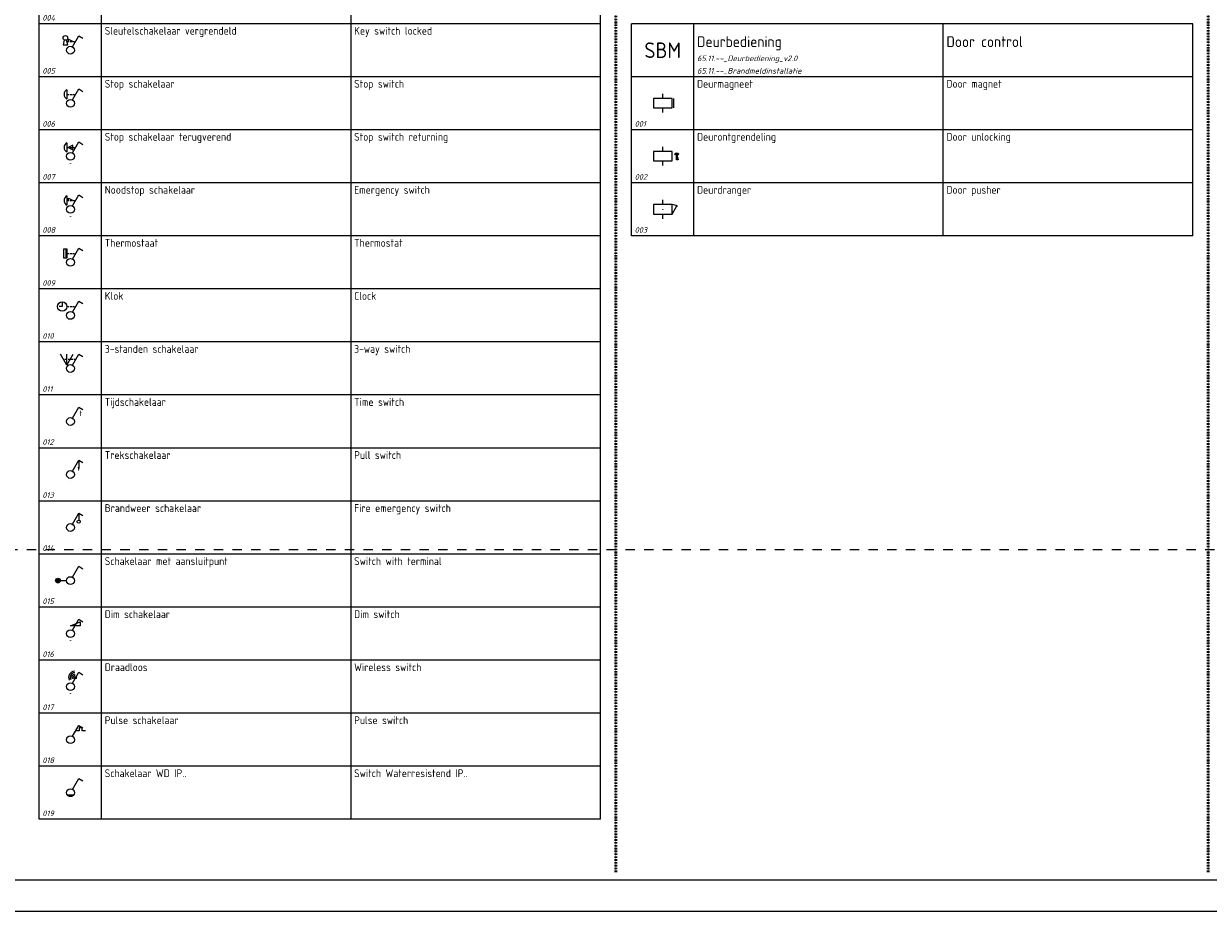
# Model space of a CAD drawing. Header units: millimetres. Extents: x 0 to 160900, y 0 to 84100.
# Tile 2 of 26: x 40500 to 78500, y 0 to 28450. Entities that reach past the tile are written whole.
import ezdxf
from ezdxf.enums import TextEntityAlignment as Align

# ---------------------------------------------------------------- set-up
doc = ezdxf.new("R2010")
doc.units = ezdxf.units.MM
doc.header["$PDMODE"] = 35
doc.header["$PDSIZE"] = 1
for name, pattern in [('RVB_ALG_1xLong', [9, 6, -3]), ('RVB_ALG_1xLong_1xDot', [12, 6, -3, 0, -3]), ('RVB_ALG_1xShort', [6, 3, -3])]:
    doc.linetypes.add(name, pattern=pattern)
for name, color, linetype in [('63.11.--_Verlichting', 3, 'Continuous'), ('65.11.--_Brandmeldinstallatie', 3, 'Continuous'), ('RVB_ALG_RENVOOI', 2, 'Continuous')]:
    doc.layers.add(name, color=color, linetype=linetype)
doc.layers.add('RVB_ALG_TEKENBLAD_POINTS', color=200, linetype='Continuous', plot=False, transparency=0.5)
doc.layers.add('RVB_ALG_VIEWPORT', color=200, linetype='Continuous', plot=False, transparency=0.5)
doc.styles.add('RVB_TXT', font='isocp.shx')

# ---------------------------------------------------------------- blocks, each defined once
blk = doc.blocks.new('*U130')
at = {"color": 1, "linetype": 'RVB_ALG_1xLong', "lineweight": -2, "ltscale": 0.1, "transparency": 16777216}
blk.add_line((-1.11, 5.09), (1.64, 5.09), dxfattribs=at)
at = {"color": 1, "linetype": 'Continuous', "lineweight": -2, "transparency": 16777216, "flags": 128}
for points in [[(-1.97, 5.53), (-2.36, 3.94), (-0.86, 3.94), (-1.25, 5.53)], [(-0.61, 5.09), (-0.61, 5.84), (0.89, 5.09)]]:
    blk.add_lwpolyline(points, dxfattribs=at)
at = {"color": 1, "linetype": 'Continuous', "lineweight": -2, "transparency": 16777216}
blk.add_circle((-1.61, 6.19), 0.75, dxfattribs=at)
at = {"layer": 'RVB_ALG_TEKENBLAD_POINTS', "transparency": 16777216}
blk.add_point((0, 0), dxfattribs=at)
blk = doc.blocks.new('*U131')
at = {"color": 1, "linetype": 'Continuous', "lineweight": -2, "transparency": 16777216}
blk.add_line((-1.11, 6.59), (-1.11, 3.59), dxfattribs=at)
at = {"color": 1, "linetype": 'RVB_ALG_1xLong', "lineweight": -2, "ltscale": 0.1, "transparency": 16777216}
blk.add_line((-1.11, 5.09), (1.64, 5.09), dxfattribs=at)
at = {"color": 1, "linetype": 'Continuous', "lineweight": -2, "transparency": 16777216}
blk.add_arc((-0.38, 5.09), 1.67, 115.9892, 244.0108, dxfattribs=at)
at = {"layer": 'RVB_ALG_TEKENBLAD_POINTS', "transparency": 16777216}
blk.add_point((0, 0), dxfattribs=at)
blk = doc.blocks.new('*U132')
at = {"color": 1, "linetype": 'Continuous', "lineweight": -2, "transparency": 16777216}
blk.add_line((-1.11, 6.59), (-1.11, 3.59), dxfattribs=at)
at = {"color": 1, "linetype": 'RVB_ALG_1xLong', "lineweight": -2, "ltscale": 0.1, "transparency": 16777216}
blk.add_line((-1.11, 5.09), (1.64, 5.09), dxfattribs=at)
at = {"color": 1, "linetype": 'Continuous', "lineweight": -2, "transparency": 16777216, "flags": 128}
blk.add_lwpolyline([(0.77, 5.84), (-0.73, 5.09), (0.77, 4.34)], close=True, dxfattribs=at)
at = {"color": 1, "linetype": 'Continuous', "lineweight": -2, "transparency": 16777216}
blk.add_arc((-0.38, 5.09), 1.67, 115.9892, 244.0108, dxfattribs=at)
at = {"layer": 'RVB_ALG_TEKENBLAD_POINTS', "transparency": 16777216}
blk.add_point((0, 0), dxfattribs=at)
blk = doc.blocks.new('*U133')
at = {"color": 1, "linetype": 'Continuous', "lineweight": -2, "transparency": 16777216}
blk.add_line((-1.11, 6.59), (-1.11, 3.59), dxfattribs=at)
at = {"color": 1, "linetype": 'RVB_ALG_1xLong', "lineweight": -2, "ltscale": 0.1, "transparency": 16777216}
blk.add_line((-1.11, 5.09), (1.64, 5.09), dxfattribs=at)
at = {"color": 1, "linetype": 'Continuous', "lineweight": -2, "transparency": 16777216, "flags": 128}
blk.add_lwpolyline([(-0.61, 5.09), (-0.61, 5.84), (0.89, 5.09)], dxfattribs=at)
at = {"color": 1, "linetype": 'Continuous', "lineweight": -2, "transparency": 16777216}
blk.add_arc((-0.38, 5.09), 1.67, 115.9892, 244.0108, dxfattribs=at)
at = {"layer": 'RVB_ALG_TEKENBLAD_POINTS', "transparency": 16777216}
blk.add_point((0, 0), dxfattribs=at)
blk = doc.blocks.new('*U134')
at = {"color": 1, "linetype": 'RVB_ALG_1xLong', "lineweight": -2, "ltscale": 0.1, "transparency": 16777216}
blk.add_line((-1.11, 5.09), (1.64, 5.09), dxfattribs=at)
at = {"color": 1, "linetype": 'Continuous', "lineweight": -2, "transparency": 16777216, "flags": 128}
blk.add_lwpolyline([(-1.11, 3.57), (-2.13, 3.57), (-2.13, 6.61), (-1.11, 6.61)], close=True, dxfattribs=at)
at = {"color": 1, "linetype": 'Continuous', "lineweight": -2, "transparency": 16777216}
blk.add_solid([(-1.11, 3.57), (-1.62, 3.57), (-1.11, 6.61), (-1.62, 6.61)], dxfattribs=at)
at = {"layer": 'RVB_ALG_TEKENBLAD_POINTS', "transparency": 16777216}
blk.add_point((0, 0), dxfattribs=at)
blk = doc.blocks.new('*U135')
at = {"color": 1, "linetype": 'RVB_ALG_1xLong', "lineweight": -2, "ltscale": 0.1, "transparency": 16777216}
blk.add_line((-1.11, 5.09), (1.64, 5.09), dxfattribs=at)
at = {"color": 1, "linetype": 'Continuous', "lineweight": -2, "transparency": 16777216, "flags": 128}
blk.add_lwpolyline([(-2.62, 6.33), (-2.62, 5.09), (-3.61, 5.09)], dxfattribs=at)
at = {"color": 1, "linetype": 'Continuous', "lineweight": -2, "transparency": 16777216}
blk.add_circle((-2.62, 5.09), 1.51, dxfattribs=at)
at = {"layer": 'RVB_ALG_TEKENBLAD_POINTS', "transparency": 16777216}
blk.add_point((0, 0), dxfattribs=at)
blk = doc.blocks.new('*U136')
at = {"color": 1, "linetype": 'Continuous', "lineweight": -2, "transparency": 16777216}
for q in [(-3.14, 6.82), (0.86, 6.82), (-1.14, 6.82)]:
    blk.add_line((-1.14, 3.32), q, dxfattribs=at)
at = {"color": 1, "linetype": 'RVB_ALG_1xLong', "lineweight": -2, "ltscale": 0.1, "transparency": 16777216}
blk.add_line((1.64, 5.09), (-2.15, 5.09), dxfattribs=at)
at = {"layer": 'RVB_ALG_TEKENBLAD_POINTS', "transparency": 16777216}
blk.add_point((0, 0), dxfattribs=at)
at = {"color": 1, "linetype": 'Continuous', "lineweight": -2, "transparency": 16777216, "style": 'RVB_TXT'}
for tag, p in [('E_STND1', (-3.24, 7.02)), ('E_STND2', (-1.14, 7.02)), ('E_STND3', (0.96, 7.02))]:
    blk.add_attdef(tag, text='', height=1.8, dxfattribs=at).set_placement(p, align=Align.BOTTOM_CENTER)
blk = doc.blocks.new('*U137')
at = {"layer": 'RVB_ALG_TEKENBLAD_POINTS', "transparency": 16777216}
blk.add_point((0, 0), dxfattribs=at)
at = {"color": 1, "linetype": 'Continuous', "lineweight": -2, "transparency": 16777216, "style": 'RVB_TXT'}
blk.add_text('t', height=1.8, dxfattribs=at).set_placement((3.34, 4.85), align=Align.MIDDLE_CENTER)
blk = doc.blocks.new('*U138')
at = {"color": 1, "linetype": 'Continuous', "lineweight": -2, "transparency": 16777216}
blk.add_line((2.65625, 6.85076), (2.65625, 4.66326), dxfattribs=at)
blk.add_solid([(3.01625, 4.66326), (2.29625, 4.66326), (2.65625, 3.22326)], dxfattribs=at)
at = {"layer": 'RVB_ALG_TEKENBLAD_POINTS', "transparency": 16777216}
blk.add_point((0, 0), dxfattribs=at)
blk = doc.blocks.new('*U139')
at = {"color": 1, "linetype": 'Continuous', "lineweight": -2, "transparency": 16777216}
blk.add_line((2.65625, 6.85076), (2.65625, 4.66326), dxfattribs=at)
blk.add_circle((2.65625, 4.16326), 0.5, dxfattribs=at)
at = {"layer": 'RVB_ALG_TEKENBLAD_POINTS', "transparency": 16777216}
blk.add_point((0, 0), dxfattribs=at)
blk = doc.blocks.new('*U140')
at = {"linetype": 'Continuous', "lineweight": -2, "transparency": 16777216}
h = blk.add_hatch(color=1, dxfattribs=at)
edge = h.paths.add_edge_path()
edge.add_arc((-4, 2.25), 0.751, 180, 540, ccw=False)
at = {"color": 1, "linetype": 'Continuous', "lineweight": -2, "transparency": 16777216}
blk.add_line((-3.25, 2.25), (-1.25, 2.25), dxfattribs=at)
blk.add_circle((-4, 2.25), 0.75, dxfattribs=at)
at = {"layer": 'RVB_ALG_TEKENBLAD_POINTS', "transparency": 16777216}
blk.add_point((0, 0), dxfattribs=at)
at = {"color": 1, "linetype": 'Continuous', "lineweight": -2, "transparency": 16777216, "style": 'RVB_TXT'}
for tag, p in [('E_GRP', (-9, 3)), ('E_VRD', (-9, 6))]:
    blk.add_attdef(tag, text='', height=1.8, dxfattribs=at).set_placement(p, align=Align.MIDDLE_CENTER)
blk = doc.blocks.new('*U141')
at = {"color": 1, "linetype": 'Continuous', "lineweight": -2, "transparency": 16777216, "flags": 128}
blk.add_lwpolyline([(3.125, 4.75), (0, 4.75), (3.125, 6), (3.125, 4.75)], dxfattribs=at)
at = {"layer": 'RVB_ALG_TEKENBLAD_POINTS', "transparency": 16777216}
blk.add_point((0, 0), dxfattribs=at)
blk = doc.blocks.new('*U142')
at = {"linetype": 'Continuous', "lineweight": -2, "transparency": 16777216}
h = blk.add_hatch(color=1, dxfattribs=at)
edge = h.paths.add_edge_path()
edge.add_arc((1.64, 5.09), 0.3, -180, 180)
at = {"color": 1, "linetype": 'Continuous', "lineweight": -2, "transparency": 16777216}
blk.add_circle((1.64, 5.09), 0.3, dxfattribs=at)
for radius in [2.12, 1.62, 1.12, 0.625]:
    blk.add_arc((1.54, 5.15), radius, 96.8699, 203.1301, dxfattribs=at)
at = {"layer": 'RVB_ALG_TEKENBLAD_POINTS', "transparency": 16777216}
blk.add_point((0, 0), dxfattribs=at)
blk = doc.blocks.new('*U143')
at = {"color": 1, "linetype": 'Continuous', "lineweight": -2, "transparency": 16777216, "flags": 128}
blk.add_lwpolyline([(4.8, 5.09), (3.8, 5.09), (3.8, 6.09), (2.8, 6.09), (2.8, 5.09), (1.64, 5.09)], dxfattribs=at)
at = {"layer": 'RVB_ALG_TEKENBLAD_POINTS', "transparency": 16777216}
blk.add_point((0, 0), dxfattribs=at)
blk = doc.blocks.new('*U144')
at = {"linetype": 'Continuous', "lineweight": -2, "transparency": 16777216}
h = blk.add_hatch(color=1, dxfattribs=at)
h.dxf.hatch_style = 1
edge = h.paths.add_edge_path()
edge.add_line((-1.08, 1.62), (1.08, 1.62))
edge.add_arc((0, 2.25), 1.25, 210, 330, ccw=False)
at = {"color": 1, "linetype": 'Continuous', "lineweight": -2, "transparency": 16777216}
blk.add_lwpolyline([(-1.08, 1.62), (1.08, 1.62, -0.57735), (-1.08, 1.62)], format="xyb", close=True, dxfattribs=at)
at = {"layer": 'RVB_ALG_TEKENBLAD_POINTS', "transparency": 16777216}
blk.add_point((0, 0), dxfattribs=at)
blk = doc.blocks.new('*U92')
at = {"transparency": 16777216}
for p, q in [((0, 1.5), (0, 3)), ((3.5, -1.5), (3.5, 1.5)), ((0, -3), (0, -1.5))]:
    blk.add_line(p, q, dxfattribs=at)
at = {"color": 0, "linetype": 'Continuous', "lineweight": -2, "transparency": 16777216, "flags": 128}
blk.add_lwpolyline([(-3, -1.5), (3, -1.5), (3, 1.5), (-3, 1.5)], close=True, dxfattribs=at)
at = {"layer": 'RVB_ALG_TEKENBLAD_POINTS', "transparency": 16777216}
blk.add_point((0, 0), dxfattribs=at)
at = {"color": 2, "linetype": 'Continuous', "lineweight": -2, "transparency": 16777216, "style": 'RVB_TXT'}
blk.add_attdef('E_CODE', text='', height=2.5, dxfattribs=at).set_placement((9, 6), align=Align.MIDDLE_CENTER)
at = {"color": 1, "linetype": 'Continuous', "lineweight": -2, "transparency": 16777216, "style": 'RVB_TXT'}
for tag, p in [('E_VOLGNR', (9, 3)), ('E_VRD', (9, 0)), ('E_GRP', (9, -3))]:
    blk.add_attdef(tag, text='', height=1.8, dxfattribs=at).set_placement(p, align=Align.MIDDLE_CENTER)
blk = doc.blocks.new('*U94')
at = {"transparency": 16777216}
for p, q in [((0, 1.5), (0, 3)), ((0, -3), (0, -1.5))]:
    blk.add_line(p, q, dxfattribs=at)
at = {"color": 0, "linetype": 'Continuous', "lineweight": -2, "transparency": 16777216, "flags": 128}
blk.add_lwpolyline([(-3, -1.5), (3, -1.5), (3, 1.5), (-3, 1.5)], close=True, dxfattribs=at)
at = {"color": 1, "linetype": 'Continuous', "lineweight": -2, "transparency": 16777216, "flags": 128}
blk.add_lwpolyline([(4.58, 0.37), (4.58, -0.49), (4.9, -0.49), (4.9, -0.64), (4.58, -0.64), (4.58, -0.69), (4.78, -0.69), (4.78, -0.87), (4.58, -0.87), (4.58, -0.94), (4.9, -0.94), (4.9, -1.12), (4.42, -1.12), (4.42, 0.37)], dxfattribs=at)
at = {"color": 1, "linetype": 'Continuous', "lineweight": -2, "transparency": 16777216}
for major_axis, ratio in [((0.6, 0), 0.625), ((0.45, 0), 0.5)]:
    blk.add_ellipse((4.5, 0.74), major_axis=major_axis, ratio=ratio, dxfattribs=at)
at = {"layer": 'RVB_ALG_TEKENBLAD_POINTS', "transparency": 16777216}
blk.add_point((0, 0), dxfattribs=at)
at = {"color": 2, "linetype": 'Continuous', "lineweight": -2, "transparency": 16777216, "style": 'RVB_TXT'}
blk.add_attdef('E_CODE', text='', height=2.5, dxfattribs=at).set_placement((9, 6), align=Align.MIDDLE_CENTER)
at = {"color": 1, "linetype": 'Continuous', "lineweight": -2, "transparency": 16777216, "style": 'RVB_TXT'}
for tag, p in [('E_VOLGNR', (9, 3)), ('E_VRD', (9, 0)), ('E_GRP', (9, -3))]:
    blk.add_attdef(tag, text='', height=1.8, dxfattribs=at).set_placement(p, align=Align.MIDDLE_CENTER)
blk = doc.blocks.new('*U93')
at = {"transparency": 16777216}
for p, q in [((0, 1.5), (0, 3)), ((3, -1.5), (4.5, 1.1)), ((0, -3), (0, -1.5))]:
    blk.add_line(p, q, dxfattribs=at)
at = {"color": 0, "linetype": 'Continuous', "lineweight": -2, "transparency": 16777216, "flags": 128}
blk.add_lwpolyline([(-3, -1.5), (3, -1.5), (3, 1.5), (-3, 1.5)], close=True, dxfattribs=at)
at = {"transparency": 16777216}
blk.add_arc((3, -1.5), 3, 55, 90, dxfattribs=at)
at = {"layer": 'RVB_ALG_TEKENBLAD_POINTS', "transparency": 16777216}
blk.add_point((0, 0), dxfattribs=at)
at = {"color": 2, "linetype": 'Continuous', "lineweight": -2, "transparency": 16777216, "style": 'RVB_TXT'}
blk.add_attdef('E_CODE', text='', height=2.5, dxfattribs=at).set_placement((9, 6), align=Align.MIDDLE_CENTER)
at = {"color": 1, "linetype": 'Continuous', "lineweight": -2, "transparency": 16777216, "style": 'RVB_TXT'}
for tag, p in [('E_VOLGNR', (9, 3)), ('E_VRD', (9, 0)), ('E_GRP', (9, -3))]:
    blk.add_attdef(tag, text='', height=1.8, dxfattribs=at).set_placement(p, align=Align.MIDDLE_CENTER)
blk = doc.blocks.new('*U73')
at = {"layer": 'RVB_ALG_RENVOOI', "linetype": 'Continuous', "transparency": 16777216}
for p, q in [((0, 0), (0, 1700)), ((10000, 1700), (0, 1700)), ((2000, 0), (2000, 1700)), ((10000, 0), (10000, 1700)), ((18000, 1700), (10000, 1700)), ((18000, 0), (18000, 1700)), ((10000, 0), (0, 0)), ((18000, 0), (10000, 0))]:
    blk.add_line(p, q, dxfattribs=at)
at = {"layer": 'RVB_ALG_RENVOOI', "color": 2, "linetype": 'Continuous', "lineweight": 25, "transparency": 16777216, "style": 'RVB_TXT'}
for tag, p in [('E_OMS_NL_1', (2100, 1350)), ('E_OMS_EN_1', (10100, 1350)), ('E_OMS_NL_2', (2100, 900)), ('E_OMS_EN_2', (10100, 900))]:
    blk.add_attdef(tag, p, '', height=250, dxfattribs=at)
at = {"layer": 'RVB_ALG_RENVOOI', "color": 210, "linetype": 'Continuous', "lineweight": 18, "transparency": 16777216, "style": 'RVB_TXT', "oblique": 15}
for tag, p in [('E_OPM_NL_1', (2100, 500)), ('E_OPM_EN_1', (10100, 500)), ('E_OPM_NL_2', (2100, 100)), ('E_OPM_EN_2', (10100, 100))]:
    blk.add_attdef(tag, p, '', height=180, dxfattribs=at)
at = {"layer": 'RVB_ALG_RENVOOI', "color": 254, "linetype": 'Continuous', "lineweight": 18, "transparency": 16777216, "style": 'RVB_TXT', "oblique": 15}
blk.add_attdef('E_SYM_NR', (100, 100), '', height=180, dxfattribs=at)
blk = doc.blocks.new('*U75')
at = {"layer": 'RVB_ALG_RENVOOI', "linetype": 'Continuous', "transparency": 16777216}
for p, q in [((0, 0), (0, 1700)), ((10000, 1700), (0, 1700)), ((2000, 0), (2000, 1700)), ((10000, 0), (10000, 1700)), ((18000, 1700), (10000, 1700)), ((18000, 0), (18000, 1700)), ((10000, 0), (0, 0)), ((18000, 0), (10000, 0))]:
    blk.add_line(p, q, dxfattribs=at)
at = {"layer": 'RVB_ALG_RENVOOI', "color": 3, "linetype": 'Continuous', "lineweight": 35, "transparency": 16777216, "style": 'RVB_TXT'}
for tag, p in [('E_TITEL_NL', (2100, 950)), ('E_TITEL_EN', (10100, 950))]:
    blk.add_attdef(tag, p, '', height=350, dxfattribs=at)
at = {"layer": 'RVB_ALG_RENVOOI', "color": 4, "linetype": 'Continuous', "lineweight": 50, "transparency": 16777216, "style": 'RVB_TXT'}
blk.add_attdef('E_ICODE', text='', height=500, dxfattribs=at).set_placement((1000, 850), align=Align.MIDDLE_CENTER)
at = {"layer": 'RVB_ALG_RENVOOI', "color": 254, "linetype": 'Continuous', "lineweight": 18, "transparency": 16777216, "style": 'RVB_TXT', "oblique": 15}
for tag, p in [('E_BLOCK', (2100, 500)), ('E_LAYER', (2100, 100))]:
    blk.add_attdef(tag, p, '', height=180, dxfattribs=at)
blk = doc.blocks.new('*U161')
at = {"color": 0, "linetype": 'Continuous', "lineweight": -2, "transparency": 16777216}
for p, q in [((0.63, 3.33), (2.66, 6.85)), ((2.66, 6.85), (4.01, 6.07))]:
    blk.add_line(p, q, dxfattribs=at)
blk.add_circle((0, 2.25), 1.25, dxfattribs=at)
at = {"layer": 'RVB_ALG_TEKENBLAD_POINTS', "transparency": 16777216}
blk.add_point((0, 0), dxfattribs=at)
at = {"color": 1, "linetype": 'Continuous', "lineweight": -2, "transparency": 16777216, "style": 'RVB_TXT'}
for tag, p in [('E_SLET', (3, 9)), ('E_GRP', (9, 3)), ('E_VRD', (9, 6))]:
    blk.add_attdef(tag, text='', height=1.8, dxfattribs=at).set_placement(p, align=Align.MIDDLE_CENTER)
blk = doc.blocks.new('*U91')
at = {"layer": 'RVB_ALG_VIEWPORT', "linetype": 'Continuous'}
for points in [[(-1609, 841), (-1609, 0), (0, 0), (0, 841)], [(-10, 10), (-1599, 10), (-1599, 831), (-10, 831)]]:
    blk.add_lwpolyline(points, close=True, dxfattribs=at)
at = {"layer": 'RVB_ALG_VIEWPORT', "linetype": 'RVB_ALG_1xShort', "flags": 128}
blk.add_lwpolyline([(-1599, 116), (-190, 116), (-190, 831)], dxfattribs=at)

msp = doc.modelspace()

# ---------------------------------------------------------------- linework, layer by layer
at = {"layer": 'RVB_ALG_RENVOOI', "color": 4, "linetype": 'RVB_ALG_1xLong_1xDot', "lineweight": 50, "flags": 128}
for points in [[(59500, 82850), (59500, 1250)], [(78500, 82850), (78500, 1250)]]:
    msp.add_lwpolyline(points, dxfattribs=at)

# ---------------------------------------------------------------- block references
at = {"layer": '63.11.--_Verlichting', "linetype": 'Continuous', "lineweight": -2, "transparency": 16777216, "xscale": 100, "yscale": 100, "zscale": 100}
for name, p in [('*U130', (42000, 27375)), ('*U131', (42000, 25675)), ('*U132', (42000, 23975)), ('*U133', (42000, 22275)), ('*U134', (42000, 20575)), ('*U135', (42000, 18875)), ('*U136', (42000, 17175)), ('*U137', (42000, 15475)), ('*U138', (42000, 13775)), ('*U139', (42000, 12075)), ('*U140', (42000, 10375)), ('*U141', (42000, 8675)), ('*U142', (42000, 6975)), ('*U143', (42000, 5275)), ('*U144', (42000, 3575))]:
    msp.add_blockref(name, p, dxfattribs=at)
at = {"layer": '63.11.--_Verlichting', "color": 253, "transparency": 16777216, "xscale": 100, "yscale": 100, "zscale": 100}
for p in [(42000, 27375), (42000, 25675), (42000, 23975), (42000, 22275), (42000, 20575), (42000, 18875), (42000, 17175), (42000, 15475), (42000, 13775), (42000, 12075), (42000, 10375), (42000, 8675), (42000, 6975), (42000, 5275), (42000, 3575)]:
    msp.add_blockref('*U161', p, dxfattribs=at)
at = {"layer": '65.11.--_Brandmeldinstallatie', "transparency": 16777216, "xscale": 100, "yscale": 100, "zscale": 100}
for name, p in [('*U92', (61000, 25900)), ('*U94', (61000, 24200)), ('*U93', (61000, 22500))]:
    msp.add_blockref(name, p, dxfattribs=at)
at = {"layer": 'RVB_ALG_RENVOOI'}
for name, p, values in [('*U73', (41000, 28450), {'E_OMS_NL_1': 'Sleutelschakelaar', 'E_OMS_EN_1': 'Key switch', 'E_SYM_NR': '004'}), ('*U73', (41000, 26750), {'E_OMS_NL_1': 'Sleutelschakelaar vergrendeld', 'E_OMS_EN_1': 'Key switch locked', 'E_SYM_NR': '005'}), ('*U75', (60000, 26750), {'E_TITEL_NL': 'Deurbediening', 'E_TITEL_EN': 'Door control', 'E_ICODE': 'SBM', 'E_BLOCK': '65.11.--_Deurbediening_v2.0', 'E_LAYER': '65.11.--_Brandmeldinstallatie'}), ('*U73', (41000, 25050), {'E_OMS_NL_1': 'Stop schakelaar', 'E_OMS_EN_1': 'Stop switch', 'E_SYM_NR': '006'}), ('*U73', (60000, 25050), {'E_OMS_NL_1': 'Deurmagneet', 'E_OMS_EN_1': 'Door magnet', 'E_SYM_NR': '001'}), ('*U73', (41000, 23350), {'E_OMS_NL_1': 'Stop schakelaar terugverend', 'E_OMS_EN_1': 'Stop switch returning', 'E_SYM_NR': '007'}), ('*U73', (60000, 23350), {'E_OMS_NL_1': 'Deurontgrendeling', 'E_OMS_EN_1': 'Door unlocking', 'E_SYM_NR': '002'}), ('*U73', (41000, 21650), {'E_OMS_NL_1': 'Noodstop schakelaar', 'E_OMS_EN_1': 'Emergency switch', 'E_SYM_NR': '008'}), ('*U73', (60000, 21650), {'E_OMS_NL_1': 'Deurdranger', 'E_OMS_EN_1': 'Door pusher', 'E_SYM_NR': '003'}), ('*U73', (41000, 19950), {'E_OMS_NL_1': 'Thermostaat', 'E_OMS_EN_1': 'Thermostat', 'E_SYM_NR': '009'}), ('*U73', (41000, 18250), {'E_OMS_NL_1': 'Klok', 'E_OMS_EN_1': 'Clock', 'E_SYM_NR': '010'}), ('*U73', (41000, 16550), {'E_OMS_NL_1': '3-standen schakelaar', 'E_OMS_EN_1': '3-way switch', 'E_SYM_NR': '011'}), ('*U73', (41000, 14850), {'E_OMS_NL_1': 'Tijdschakelaar', 'E_OMS_EN_1': 'Time switch', 'E_SYM_NR': '012'}), ('*U73', (41000, 13150), {'E_OMS_NL_1': 'Trekschakelaar', 'E_OMS_EN_1': 'Pull switch', 'E_SYM_NR': '013'}), ('*U73', (41000, 11450), {'E_OMS_NL_1': 'Brandweer schakelaar', 'E_OMS_EN_1': 'Fire emergency switch', 'E_SYM_NR': '014'}), ('*U73', (41000, 9750), {'E_OMS_NL_1': 'Schakelaar met aansluitpunt', 'E_OMS_EN_1': 'Switch with terminal', 'E_SYM_NR': '015'}), ('*U73', (41000, 8050), {'E_OMS_NL_1': 'Dim schakelaar', 'E_OMS_EN_1': 'Dim switch', 'E_SYM_NR': '016'}), ('*U73', (41000, 6350), {'E_OMS_NL_1': 'Draadloos', 'E_OMS_EN_1': 'Wireless switch', 'E_SYM_NR': '017'}), ('*U73', (41000, 4650), {'E_OMS_NL_1': 'Pulse schakelaar', 'E_OMS_EN_1': 'Pulse switch', 'E_SYM_NR': '018'}), ('*U73', (41000, 2950), {'E_OMS_NL_1': 'Schakelaar WD IP..', 'E_OMS_EN_1': 'Switch Waterresistend IP..', 'E_SYM_NR': '019'})]:
    msp.add_blockref(name, p, dxfattribs=at).add_auto_attribs(values)
at = {"layer": 'RVB_ALG_VIEWPORT', "xscale": 100, "yscale": 100, "zscale": 100}
msp.add_blockref('*U91', (160900, 0), dxfattribs=at)

doc.saveas('drawing.dxf')
